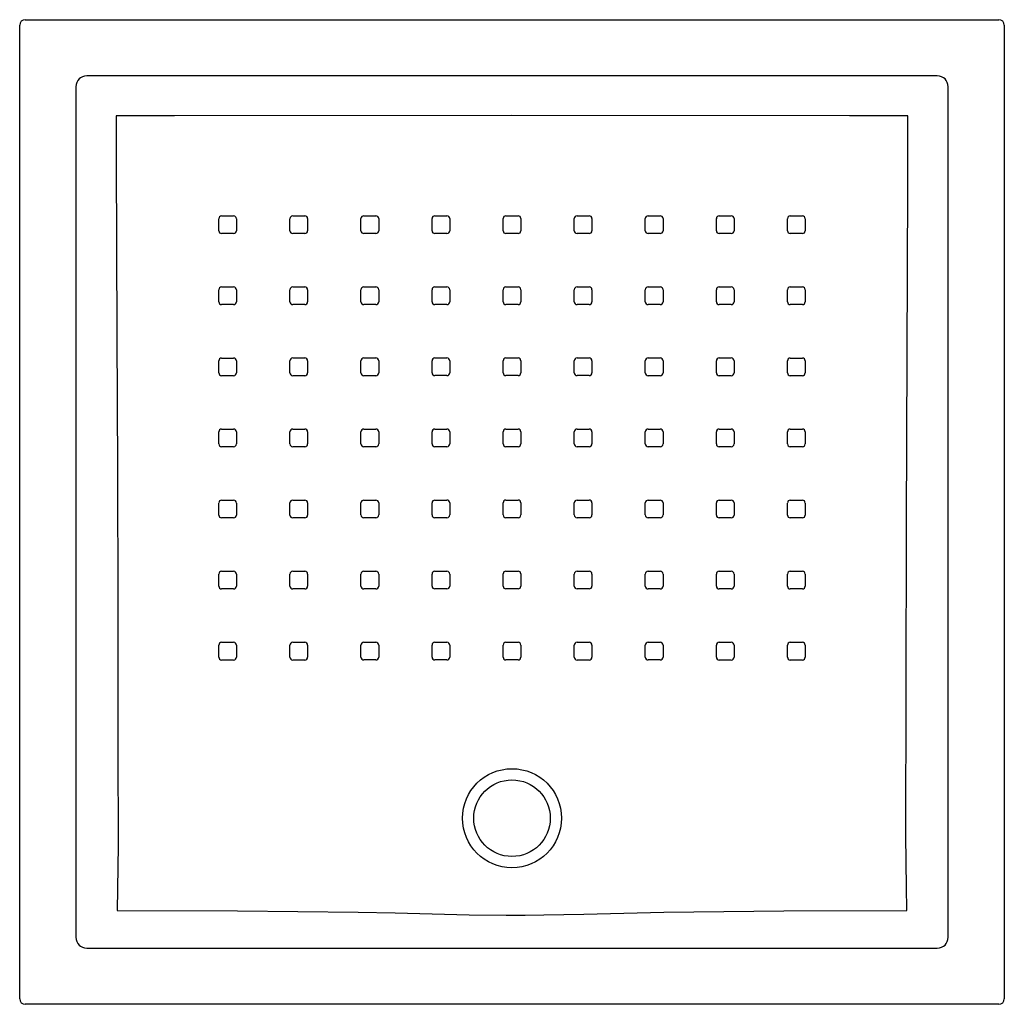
# Model space of a CAD drawing. Header units: millimetres. Extents: x 3958.027 to 3958.927, y 2987.992 to 2988.892.
import ezdxf

# ---------------------------------------------------------------- set-up
doc = ezdxf.new("R2010")
doc.units = ezdxf.units.MM
doc.layers.add('SANINDUSA', color=3, linetype='Continuous')

msp = doc.modelspace()

# ---------------------------------------------------------------- linework, layer by layer
at = {"layer": 'SANINDUSA'}
for p, q in [((3958.03167, 2988.89239), (3958.92198, 2988.89239)), ((3958.02667, 2987.99708), (3958.02667, 2988.88739)), ((3958.92698, 2988.88739), (3958.92698, 2987.99708)), ((3958.86566, 2988.84092), (3958.08798, 2988.84092)), ((3958.07814, 2988.83107), (3958.07814, 2988.05339)), ((3958.87551, 2988.05339), (3958.87551, 2988.83107)), ((3958.08798, 2988.04354), (3958.86566, 2988.04354)), ((3958.92198, 2987.99208), (3958.03167, 2987.99208))]:
    msp.add_line(p, q, dxfattribs=at)
at = {"layer": 'SANINDUSA', "flags": 128}
for points in [[(3958.83883, 2988.80458), (3958.78553, 2988.80457), (3958.47682, 2988.80468), (3958.16811, 2988.80457), (3958.11482, 2988.80458)], [(3958.11482, 2988.80458), (3958.11495, 2988.76458), (3958.11551, 2988.60461), (3958.11598, 2988.48076), (3958.11636, 2988.35692), (3958.1164, 2988.307), (3958.11638, 2988.25708), (3958.11641, 2988.20716), (3958.11659, 2988.15723), (3958.1166, 2988.13734), (3958.11643, 2988.11747), (3958.11611, 2988.09766), (3958.1157, 2988.07797)], [(3958.83794, 2988.07797), (3958.8375, 2988.09968), (3958.83719, 2988.1215), (3958.837, 2988.14731), (3958.83696, 2988.17316), (3958.83701, 2988.19902), (3958.8371, 2988.22489), (3958.83719, 2988.25077), (3958.83723, 2988.27662), (3958.83751, 2988.43187), (3958.83862, 2988.74054), (3958.83883, 2988.80458)], [(3958.20873, 2988.69945), (3958.20873, 2988.70744), (3958.20873, 2988.71044)], [(3958.21132, 2988.71303), (3958.21932, 2988.71303), (3958.22232, 2988.71303)], [(3958.22491, 2988.71044), (3958.22491, 2988.70244), (3958.22491, 2988.69945)], [(3958.27373, 2988.69945), (3958.27373, 2988.70745), (3958.27373, 2988.71044)], [(3958.27632, 2988.71303), (3958.28432, 2988.71303), (3958.28732, 2988.71303)], [(3958.28991, 2988.71045), (3958.28991, 2988.70245), (3958.28991, 2988.69945)], [(3958.33873, 2988.69946), (3958.33873, 2988.70745), (3958.33873, 2988.71045)], [(3958.34132, 2988.71304), (3958.34932, 2988.71304), (3958.35232, 2988.71304)], [(3958.35491, 2988.71045), (3958.35491, 2988.70245), (3958.35491, 2988.69946)], [(3958.40373, 2988.69946), (3958.40373, 2988.70746), (3958.40373, 2988.71045)], [(3958.40632, 2988.71304), (3958.41432, 2988.71304), (3958.41732, 2988.71304)], [(3958.41991, 2988.71046), (3958.41991, 2988.70246), (3958.41991, 2988.69946)], [(3958.46873, 2988.69946), (3958.46873, 2988.70746), (3958.46873, 2988.71046)], [(3958.47132, 2988.71305), (3958.47932, 2988.71305), (3958.48232, 2988.71305)], [(3958.48491, 2988.71046), (3958.48491, 2988.70246), (3958.48491, 2988.69946)], [(3958.53373, 2988.69946), (3958.53373, 2988.70746), (3958.53373, 2988.71045)], [(3958.53632, 2988.71304), (3958.54432, 2988.71304), (3958.54732, 2988.71304)], [(3958.54991, 2988.71046), (3958.54991, 2988.70246), (3958.54991, 2988.69946)], [(3958.59873, 2988.69946), (3958.59873, 2988.70745), (3958.59873, 2988.71045)], [(3958.60132, 2988.71304), (3958.60932, 2988.71304), (3958.61232, 2988.71304)], [(3958.61491, 2988.71045), (3958.61491, 2988.70245), (3958.61491, 2988.69946)], [(3958.66373, 2988.69945), (3958.66373, 2988.70745), (3958.66373, 2988.71045)], [(3958.66632, 2988.71303), (3958.67432, 2988.71303), (3958.67732, 2988.71303)], [(3958.67991, 2988.71045), (3958.67991, 2988.70245), (3958.67991, 2988.69945)], [(3958.72873, 2988.69945), (3958.72873, 2988.70744), (3958.72873, 2988.71044)], [(3958.73132, 2988.71303), (3958.73932, 2988.71303), (3958.74232, 2988.71303)], [(3958.74491, 2988.71044), (3958.74491, 2988.70244), (3958.74491, 2988.69945)], [(3958.22232, 2988.69686), (3958.21432, 2988.69686), (3958.21132, 2988.69686)], [(3958.28732, 2988.69686), (3958.27932, 2988.69686), (3958.27632, 2988.69686)], [(3958.35232, 2988.69687), (3958.34432, 2988.69687), (3958.34132, 2988.69687)], [(3958.41732, 2988.69687), (3958.40932, 2988.69687), (3958.40632, 2988.69687)], [(3958.48232, 2988.69687), (3958.47432, 2988.69687), (3958.47132, 2988.69687)], [(3958.54732, 2988.69687), (3958.53932, 2988.69687), (3958.53632, 2988.69687)], [(3958.61232, 2988.69687), (3958.60432, 2988.69687), (3958.60132, 2988.69687)], [(3958.67732, 2988.69686), (3958.66932, 2988.69686), (3958.66632, 2988.69686)], [(3958.74232, 2988.69686), (3958.73432, 2988.69686), (3958.73132, 2988.69686)], [(3958.21132, 2988.64804), (3958.21932, 2988.64804), (3958.22232, 2988.64804)], [(3958.27632, 2988.64804), (3958.28432, 2988.64804), (3958.28732, 2988.64804)], [(3958.34132, 2988.64805), (3958.34932, 2988.64805), (3958.35232, 2988.64805)], [(3958.40632, 2988.64806), (3958.41432, 2988.64806), (3958.41732, 2988.64806)], [(3958.47132, 2988.64806), (3958.47932, 2988.64806), (3958.48232, 2988.64806)], [(3958.53632, 2988.64806), (3958.54432, 2988.64806), (3958.54732, 2988.64806)], [(3958.60132, 2988.64805), (3958.60932, 2988.64805), (3958.61232, 2988.64805)], [(3958.66632, 2988.64804), (3958.67432, 2988.64804), (3958.67732, 2988.64804)], [(3958.73132, 2988.64805), (3958.73932, 2988.64805), (3958.74232, 2988.64805)], [(3958.20873, 2988.63445), (3958.20873, 2988.64245), (3958.20873, 2988.64545)], [(3958.22491, 2988.64545), (3958.22491, 2988.63745), (3958.22491, 2988.63445)], [(3958.27373, 2988.63446), (3958.27373, 2988.64246), (3958.27373, 2988.64545)], [(3958.28991, 2988.64545), (3958.28991, 2988.63746), (3958.28991, 2988.63446)], [(3958.33873, 2988.63447), (3958.33873, 2988.64247), (3958.33873, 2988.64546)], [(3958.35491, 2988.64546), (3958.35491, 2988.63747), (3958.35491, 2988.63447)], [(3958.40373, 2988.63448), (3958.40373, 2988.64247), (3958.40373, 2988.64547)], [(3958.41991, 2988.64547), (3958.41991, 2988.63747), (3958.41991, 2988.63448)], [(3958.46873, 2988.63448), (3958.46873, 2988.64248), (3958.46873, 2988.64547)], [(3958.48491, 2988.64547), (3958.48491, 2988.63748), (3958.48491, 2988.63448)], [(3958.53373, 2988.63448), (3958.53373, 2988.64247), (3958.53373, 2988.64547)], [(3958.54991, 2988.64547), (3958.54991, 2988.63747), (3958.54991, 2988.63448)], [(3958.59873, 2988.63447), (3958.59873, 2988.64247), (3958.59873, 2988.64546)], [(3958.61491, 2988.64546), (3958.61491, 2988.63747), (3958.61491, 2988.63447)], [(3958.66373, 2988.63446), (3958.66373, 2988.64246), (3958.66373, 2988.64545)], [(3958.67991, 2988.64546), (3958.67991, 2988.63746), (3958.67991, 2988.63446)], [(3958.72873, 2988.63447), (3958.72873, 2988.64247), (3958.72873, 2988.64546)], [(3958.74491, 2988.64546), (3958.74491, 2988.63747), (3958.74491, 2988.63447)], [(3958.22232, 2988.63187), (3958.21432, 2988.63187), (3958.21132, 2988.63187)], [(3958.28732, 2988.63187), (3958.27932, 2988.63187), (3958.27632, 2988.63187)], [(3958.35232, 2988.63188), (3958.34432, 2988.63188), (3958.34132, 2988.63188)], [(3958.41732, 2988.63189), (3958.40932, 2988.63189), (3958.40632, 2988.63189)], [(3958.48232, 2988.63189), (3958.47432, 2988.63189), (3958.47132, 2988.63189)], [(3958.54732, 2988.63189), (3958.53932, 2988.63189), (3958.53632, 2988.63189)], [(3958.61232, 2988.63188), (3958.60432, 2988.63188), (3958.60132, 2988.63188)], [(3958.67732, 2988.63187), (3958.66932, 2988.63187), (3958.66632, 2988.63187)], [(3958.74232, 2988.63188), (3958.73432, 2988.63188), (3958.73132, 2988.63188)], [(3958.20873, 2988.56946), (3958.20873, 2988.57746), (3958.20873, 2988.58045)], [(3958.21132, 2988.58304), (3958.21932, 2988.58304), (3958.22232, 2988.58304)], [(3958.22491, 2988.58045), (3958.22491, 2988.57246), (3958.22491, 2988.56946)], [(3958.27373, 2988.56947), (3958.27373, 2988.57746), (3958.27373, 2988.58046)], [(3958.27632, 2988.58305), (3958.28432, 2988.58305), (3958.28732, 2988.58305)], [(3958.28991, 2988.58046), (3958.28991, 2988.57246), (3958.28991, 2988.56947)], [(3958.33873, 2988.56948), (3958.33873, 2988.57748), (3958.33873, 2988.58047)], [(3958.34132, 2988.58306), (3958.34932, 2988.58306), (3958.35232, 2988.58306)], [(3958.35491, 2988.58047), (3958.35491, 2988.57248), (3958.35491, 2988.56948)], [(3958.40373, 2988.56949), (3958.40373, 2988.57749), (3958.40373, 2988.58049)], [(3958.40632, 2988.58307), (3958.41432, 2988.58307), (3958.41732, 2988.58308)], [(3958.41991, 2988.58049), (3958.41991, 2988.57249), (3958.41991, 2988.56949)], [(3958.46873, 2988.5695), (3958.46873, 2988.57749), (3958.46873, 2988.58049)], [(3958.47132, 2988.58308), (3958.47932, 2988.58308), (3958.48232, 2988.58308)], [(3958.48491, 2988.58049), (3958.48491, 2988.57249), (3958.48491, 2988.5695)], [(3958.53373, 2988.56949), (3958.53373, 2988.57749), (3958.53373, 2988.58049)], [(3958.53632, 2988.58308), (3958.54432, 2988.58308), (3958.54732, 2988.58308)], [(3958.54991, 2988.58049), (3958.54991, 2988.57249), (3958.54991, 2988.56949)], [(3958.59873, 2988.56948), (3958.59873, 2988.57748), (3958.59873, 2988.58047)], [(3958.60132, 2988.58306), (3958.60932, 2988.58306), (3958.61232, 2988.58306)], [(3958.61491, 2988.58048), (3958.61491, 2988.57248), (3958.61491, 2988.56948)], [(3958.66373, 2988.56947), (3958.66373, 2988.57747), (3958.66373, 2988.58046)], [(3958.66632, 2988.58305), (3958.67432, 2988.58305), (3958.67732, 2988.58305)], [(3958.67991, 2988.58046), (3958.67991, 2988.57247), (3958.67991, 2988.56947)], [(3958.72873, 2988.56946), (3958.72873, 2988.57746), (3958.72873, 2988.58045)], [(3958.73132, 2988.58304), (3958.73932, 2988.58304), (3958.74232, 2988.58304)], [(3958.74491, 2988.58046), (3958.74491, 2988.57246), (3958.74491, 2988.56946)], [(3958.22232, 2988.56687), (3958.21432, 2988.56687), (3958.21132, 2988.56687)], [(3958.28732, 2988.56688), (3958.27932, 2988.56688), (3958.27632, 2988.56688)], [(3958.35232, 2988.56689), (3958.34432, 2988.56689), (3958.34132, 2988.56689)], [(3958.41732, 2988.5669), (3958.40932, 2988.5669), (3958.40632, 2988.5669)], [(3958.48232, 2988.56691), (3958.47432, 2988.56691), (3958.47132, 2988.56691)], [(3958.54732, 2988.5669), (3958.53932, 2988.5669), (3958.53632, 2988.5669)], [(3958.61232, 2988.56689), (3958.60432, 2988.56689), (3958.60132, 2988.56689)], [(3958.67732, 2988.56688), (3958.66932, 2988.56688), (3958.66632, 2988.56688)], [(3958.74232, 2988.56687), (3958.73432, 2988.56687), (3958.73132, 2988.56687)], [(3958.20873, 2988.50446), (3958.20873, 2988.51246), (3958.20873, 2988.51546)], [(3958.21132, 2988.51805), (3958.21932, 2988.51805), (3958.22232, 2988.51805)], [(3958.22491, 2988.51546), (3958.22491, 2988.50746), (3958.22491, 2988.50446)], [(3958.27373, 2988.50447), (3958.27373, 2988.51247), (3958.27373, 2988.51547)], [(3958.27632, 2988.51806), (3958.28432, 2988.51806), (3958.28732, 2988.51806)], [(3958.28991, 2988.51547), (3958.28991, 2988.50747), (3958.28991, 2988.50447)], [(3958.33873, 2988.50449), (3958.33873, 2988.51249), (3958.33873, 2988.51548)], [(3958.34132, 2988.51807), (3958.34932, 2988.51807), (3958.35232, 2988.51807)], [(3958.35491, 2988.51548), (3958.35491, 2988.50749), (3958.35491, 2988.50449)], [(3958.40373, 2988.50451), (3958.40373, 2988.5125), (3958.40373, 2988.5155)], [(3958.40632, 2988.51809), (3958.41432, 2988.51809), (3958.41732, 2988.51809)], [(3958.41991, 2988.5155), (3958.41991, 2988.5075), (3958.41991, 2988.50451)], [(3958.46873, 2988.50451), (3958.46873, 2988.51251), (3958.46873, 2988.51551)], [(3958.47132, 2988.5181), (3958.47932, 2988.5181), (3958.48232, 2988.5181)], [(3958.48491, 2988.51551), (3958.48491, 2988.50751), (3958.48491, 2988.50451)], [(3958.53373, 2988.50451), (3958.53373, 2988.5125), (3958.53373, 2988.5155)], [(3958.53632, 2988.51809), (3958.54432, 2988.51809), (3958.54732, 2988.51809)], [(3958.54991, 2988.5155), (3958.54991, 2988.5075), (3958.54991, 2988.50451)], [(3958.59873, 2988.50449), (3958.59873, 2988.51249), (3958.59873, 2988.51548)], [(3958.60132, 2988.51807), (3958.60932, 2988.51807), (3958.61232, 2988.51807)], [(3958.61491, 2988.51548), (3958.61491, 2988.50749), (3958.61491, 2988.50449)], [(3958.66373, 2988.50447), (3958.66373, 2988.51247), (3958.66373, 2988.51547)], [(3958.66632, 2988.51806), (3958.67432, 2988.51806), (3958.67732, 2988.51806)], [(3958.67991, 2988.51547), (3958.67991, 2988.50747), (3958.67991, 2988.50447)], [(3958.72873, 2988.50446), (3958.72873, 2988.51246), (3958.72873, 2988.51546)], [(3958.73132, 2988.51805), (3958.73932, 2988.51805), (3958.74232, 2988.51805)], [(3958.74491, 2988.51546), (3958.74491, 2988.50746), (3958.74491, 2988.50446)], [(3958.22232, 2988.50187), (3958.21432, 2988.50187), (3958.21132, 2988.50187)], [(3958.28732, 2988.50188), (3958.27932, 2988.50188), (3958.27632, 2988.50188)], [(3958.35232, 2988.5019), (3958.34432, 2988.5019), (3958.34132, 2988.5019)], [(3958.41732, 2988.50192), (3958.40932, 2988.50192), (3958.40632, 2988.50192)], [(3958.48232, 2988.50192), (3958.47432, 2988.50192), (3958.47132, 2988.50192)], [(3958.54732, 2988.50192), (3958.53932, 2988.50192), (3958.53632, 2988.50192)], [(3958.61232, 2988.5019), (3958.60432, 2988.5019), (3958.60132, 2988.5019)], [(3958.67732, 2988.50189), (3958.66932, 2988.50188), (3958.66632, 2988.50188)], [(3958.74232, 2988.50188), (3958.73432, 2988.50188), (3958.73132, 2988.50188)], [(3958.20873, 2988.43947), (3958.20873, 2988.44746), (3958.20873, 2988.45046)], [(3958.21132, 2988.45305), (3958.21932, 2988.45305), (3958.22232, 2988.45305)], [(3958.22491, 2988.45046), (3958.22491, 2988.44246), (3958.22491, 2988.43947)], [(3958.27373, 2988.43947), (3958.27373, 2988.44747), (3958.27373, 2988.45047)], [(3958.27632, 2988.45306), (3958.28432, 2988.45306), (3958.28732, 2988.45306)], [(3958.28991, 2988.45047), (3958.28991, 2988.44247), (3958.28991, 2988.43948)], [(3958.33873, 2988.4395), (3958.33873, 2988.44749), (3958.33873, 2988.45049)], [(3958.34133, 2988.45308), (3958.34932, 2988.45308), (3958.35232, 2988.45308)], [(3958.35491, 2988.45049), (3958.35491, 2988.44249), (3958.35491, 2988.4395)], [(3958.40373, 2988.43952), (3958.40373, 2988.44752), (3958.40373, 2988.45051)], [(3958.40632, 2988.4531), (3958.41432, 2988.4531), (3958.41732, 2988.4531)], [(3958.41991, 2988.45051), (3958.41991, 2988.44252), (3958.41991, 2988.43952)], [(3958.46873, 2988.43953), (3958.46873, 2988.44753), (3958.46873, 2988.45052)], [(3958.47132, 2988.45311), (3958.47932, 2988.45311), (3958.48232, 2988.45311)], [(3958.48491, 2988.45052), (3958.48491, 2988.44253), (3958.48491, 2988.43953)], [(3958.53373, 2988.43952), (3958.53373, 2988.44752), (3958.53373, 2988.45051)], [(3958.53632, 2988.4531), (3958.54432, 2988.4531), (3958.54732, 2988.4531)], [(3958.54991, 2988.45052), (3958.54991, 2988.44252), (3958.54991, 2988.43952)], [(3958.59873, 2988.4395), (3958.59873, 2988.4475), (3958.59873, 2988.45049)], [(3958.60132, 2988.45308), (3958.60932, 2988.45308), (3958.61232, 2988.45308)], [(3958.61491, 2988.45049), (3958.61491, 2988.4425), (3958.61491, 2988.4395)], [(3958.66373, 2988.43948), (3958.66373, 2988.44747), (3958.66373, 2988.45047)], [(3958.66632, 2988.45306), (3958.67432, 2988.45306), (3958.67732, 2988.45306)], [(3958.67991, 2988.45047), (3958.67991, 2988.44247), (3958.67991, 2988.43948)], [(3958.72873, 2988.43947), (3958.72873, 2988.44746), (3958.72873, 2988.45046)], [(3958.73132, 2988.45305), (3958.73932, 2988.45305), (3958.74232, 2988.45305)], [(3958.74491, 2988.45046), (3958.74491, 2988.44246), (3958.74491, 2988.43947)], [(3958.22232, 2988.43688), (3958.21432, 2988.43688), (3958.21132, 2988.43688)], [(3958.28732, 2988.43689), (3958.27932, 2988.43689), (3958.27632, 2988.43689)], [(3958.35232, 2988.43691), (3958.34432, 2988.43691), (3958.34132, 2988.43691)], [(3958.41732, 2988.43693), (3958.40932, 2988.43693), (3958.40632, 2988.43693)], [(3958.48232, 2988.43694), (3958.47432, 2988.43694), (3958.47132, 2988.43694)], [(3958.54732, 2988.43693), (3958.53932, 2988.43693), (3958.53632, 2988.43693)], [(3958.61232, 2988.43691), (3958.60432, 2988.43691), (3958.60132, 2988.43691)], [(3958.67732, 2988.43689), (3958.66932, 2988.43689), (3958.66632, 2988.43689)], [(3958.74232, 2988.43688), (3958.73432, 2988.43688), (3958.73132, 2988.43688)], [(3958.21132, 2988.38805), (3958.21932, 2988.38805), (3958.22232, 2988.38805)], [(3958.27632, 2988.38806), (3958.28432, 2988.38806), (3958.28732, 2988.38806)], [(3958.34132, 2988.38809), (3958.34932, 2988.38809), (3958.35232, 2988.38809)], [(3958.40632, 2988.38812), (3958.41432, 2988.38812), (3958.41732, 2988.38812)], [(3958.47132, 2988.38813), (3958.47932, 2988.38813), (3958.48232, 2988.38813)], [(3958.53632, 2988.38812), (3958.54432, 2988.38812), (3958.54732, 2988.38812)], [(3958.60132, 2988.38809), (3958.60932, 2988.38809), (3958.61232, 2988.38809)], [(3958.66632, 2988.38806), (3958.67432, 2988.38806), (3958.67732, 2988.38806)], [(3958.73132, 2988.38805), (3958.73932, 2988.38805), (3958.74232, 2988.38805)], [(3958.20873, 2988.37447), (3958.20873, 2988.38247), (3958.20873, 2988.38546)], [(3958.22491, 2988.38546), (3958.22491, 2988.37747), (3958.22491, 2988.37447)], [(3958.27373, 2988.37448), (3958.27373, 2988.38248), (3958.27373, 2988.38547)], [(3958.28991, 2988.38547), (3958.28991, 2988.37748), (3958.28991, 2988.37448)], [(3958.33873, 2988.3745), (3958.33873, 2988.3825), (3958.33873, 2988.3855)], [(3958.35491, 2988.3855), (3958.35491, 2988.3775), (3958.35491, 2988.3745)], [(3958.40373, 2988.37453), (3958.40373, 2988.38253), (3958.40373, 2988.38553)], [(3958.41991, 2988.38553), (3958.41991, 2988.37753), (3958.41991, 2988.37453)], [(3958.46873, 2988.37455), (3958.46873, 2988.38254), (3958.46873, 2988.38554)], [(3958.48491, 2988.38554), (3958.48491, 2988.37754), (3958.48491, 2988.37455)], [(3958.53373, 2988.37453), (3958.53373, 2988.38253), (3958.53373, 2988.38553)], [(3958.54991, 2988.38553), (3958.54991, 2988.37753), (3958.54991, 2988.37453)], [(3958.59873, 2988.3745), (3958.59873, 2988.3825), (3958.59873, 2988.3855)], [(3958.61491, 2988.3855), (3958.61491, 2988.3775), (3958.61491, 2988.37451)], [(3958.66373, 2988.37448), (3958.66373, 2988.38248), (3958.66373, 2988.38547)], [(3958.67991, 2988.38548), (3958.67991, 2988.37748), (3958.67991, 2988.37448)], [(3958.72873, 2988.37447), (3958.72873, 2988.38247), (3958.72873, 2988.38547)], [(3958.74491, 2988.38547), (3958.74491, 2988.37747), (3958.74491, 2988.37447)], [(3958.22232, 2988.37188), (3958.21432, 2988.37188), (3958.21132, 2988.37188)], [(3958.28732, 2988.37189), (3958.27932, 2988.37189), (3958.27632, 2988.37189)], [(3958.35232, 2988.37191), (3958.34432, 2988.37191), (3958.34132, 2988.37191)], [(3958.41732, 2988.37194), (3958.40932, 2988.37194), (3958.40632, 2988.37194)], [(3958.48232, 2988.37196), (3958.47432, 2988.37196), (3958.47132, 2988.37196)], [(3958.54732, 2988.37195), (3958.53932, 2988.37195), (3958.53632, 2988.37195)], [(3958.61232, 2988.37192), (3958.60432, 2988.37192), (3958.60132, 2988.37192)], [(3958.67732, 2988.37189), (3958.66932, 2988.37189), (3958.66632, 2988.37189)], [(3958.74232, 2988.37188), (3958.73432, 2988.37188), (3958.73132, 2988.37188)], [(3958.21132, 2988.32307), (3958.21932, 2988.32307), (3958.22232, 2988.32307)], [(3958.27632, 2988.32307), (3958.28432, 2988.32307), (3958.28732, 2988.32307)], [(3958.34132, 2988.3231), (3958.34932, 2988.3231), (3958.35232, 2988.3231)], [(3958.40632, 2988.32313), (3958.41432, 2988.32313), (3958.41732, 2988.32313)], [(3958.47132, 2988.32315), (3958.47932, 2988.32315), (3958.48232, 2988.32315)], [(3958.53632, 2988.32307), (3958.54432, 2988.32307), (3958.54732, 2988.32307)], [(3958.60132, 2988.3231), (3958.60932, 2988.3231), (3958.61232, 2988.3231)], [(3958.66632, 2988.32307), (3958.67432, 2988.32307), (3958.67732, 2988.32307)], [(3958.73132, 2988.32307), (3958.73932, 2988.32307), (3958.74232, 2988.32307)], [(3958.20873, 2988.30948), (3958.20873, 2988.31748), (3958.20873, 2988.32048)], [(3958.22491, 2988.32048), (3958.22491, 2988.31248), (3958.22491, 2988.30948)], [(3958.27373, 2988.30949), (3958.27373, 2988.31749), (3958.27373, 2988.32048)], [(3958.28991, 2988.32048), (3958.28991, 2988.31249), (3958.28991, 2988.30949)], [(3958.33873, 2988.30951), (3958.33873, 2988.31751), (3958.33873, 2988.32051)], [(3958.35491, 2988.32051), (3958.35491, 2988.31251), (3958.35491, 2988.30951)], [(3958.40373, 2988.30955), (3958.40373, 2988.31754), (3958.40373, 2988.32054)], [(3958.41991, 2988.32054), (3958.41991, 2988.31254), (3958.41991, 2988.30955)], [(3958.46873, 2988.30956), (3958.46873, 2988.31756), (3958.46873, 2988.32056)], [(3958.48491, 2988.32056), (3958.48491, 2988.31256), (3958.48491, 2988.30956)], [(3958.53373, 2988.30948), (3958.53373, 2988.31748), (3958.53373, 2988.32048)], [(3958.54991, 2988.32048), (3958.54991, 2988.31248), (3958.54991, 2988.30948)], [(3958.59873, 2988.30952), (3958.59873, 2988.31751), (3958.59873, 2988.32051)], [(3958.61491, 2988.32051), (3958.61491, 2988.31251), (3958.61491, 2988.30952)], [(3958.66373, 2988.30949), (3958.66373, 2988.31749), (3958.66373, 2988.32048)], [(3958.67991, 2988.32049), (3958.67991, 2988.31249), (3958.67991, 2988.30949)], [(3958.72873, 2988.30948), (3958.72873, 2988.31748), (3958.72873, 2988.32048)], [(3958.74491, 2988.32048), (3958.74491, 2988.31248), (3958.74491, 2988.30948)], [(3958.22232, 2988.3069), (3958.21432, 2988.30689), (3958.21132, 2988.30689)], [(3958.28732, 2988.3069), (3958.27932, 2988.3069), (3958.27632, 2988.3069)], [(3958.35232, 2988.30692), (3958.34432, 2988.30692), (3958.34132, 2988.30692)], [(3958.41732, 2988.30696), (3958.40932, 2988.30696), (3958.40632, 2988.30696)], [(3958.48232, 2988.30698), (3958.47432, 2988.30698), (3958.47132, 2988.30698)], [(3958.54732, 2988.3069), (3958.53932, 2988.30689), (3958.53632, 2988.30689)], [(3958.61232, 2988.30693), (3958.60432, 2988.30693), (3958.60132, 2988.30693)], [(3958.67732, 2988.3069), (3958.66932, 2988.3069), (3958.66632, 2988.3069)], [(3958.74232, 2988.3069), (3958.73432, 2988.30689), (3958.73132, 2988.30689)], [(3958.1157, 2988.07797), (3958.22586, 2988.0774), (3958.33602, 2988.07632), (3958.36987, 2988.07565), (3958.40372, 2988.07475), (3958.43756, 2988.07395), (3958.47142, 2988.07357), (3958.48873, 2988.07359), (3958.50603, 2988.07379), (3958.54256, 2988.07462), (3958.57909, 2988.07551), (3958.61562, 2988.07622), (3958.72538, 2988.07741), (3958.83794, 2988.07797)]]:
    msp.add_lwpolyline(points, dxfattribs=at)
at = {"layer": 'SANINDUSA'}
for radius in [0.0453, 0.035]:
    msp.add_circle((3958.47682, 2988.16223), radius, dxfattribs=at)
for centre, radius, start, end in [((3958.03167, 2988.88738), 0.005, 90.02107, 179.97893), ((3958.92198, 2988.88738), 0.005, 0.02112, 89.97867), ((3958.21132, 2988.71044), 0.00259, 89.99322, 179.98964), ((3958.22232, 2988.71044), 0.00259, 0, 90.01577), ((3958.27632, 2988.71044), 0.00259, 89.99322, 179.98964), ((3958.28732, 2988.71045), 0.00259, 0, 90.01577), ((3958.34132, 2988.71045), 0.00259, 89.99322, 179.98964), ((3958.35232, 2988.71045), 0.00259, 0, 90.01577), ((3958.40632, 2988.71045), 0.00259, 89.99322, 179.98964), ((3958.41732, 2988.71045), 0.00259, 0, 90.01577), ((3958.47132, 2988.71046), 0.00259, 89.99322, 179.98964), ((3958.48232, 2988.71046), 0.00259, 0, 90.01577), ((3958.53632, 2988.71045), 0.00259, 89.99322, 179.98964), ((3958.54732, 2988.71046), 0.00259, 0, 90.01577), ((3958.60132, 2988.71045), 0.00259, 89.99322, 179.98964), ((3958.61232, 2988.71045), 0.00259, 0, 90.01577), ((3958.66632, 2988.71044), 0.00259, 89.99322, 179.98964), ((3958.67732, 2988.71045), 0.00259, 0, 90.01577), ((3958.73132, 2988.71044), 0.00259, 89.99322, 179.98964), ((3958.74232, 2988.71044), 0.00259, 0, 90.01577), ((3958.21132, 2988.69945), 0.00259, 180.00929, 270.01445), ((3958.22232, 2988.69945), 0.00259, 269.99269, 359.9849), ((3958.27632, 2988.69945), 0.00259, 180.00929, 270.01445), ((3958.28732, 2988.69945), 0.00259, 269.99269, 359.9849), ((3958.34132, 2988.69946), 0.00259, 180.00929, 270.01445), ((3958.35232, 2988.69946), 0.00259, 269.99269, 359.9849), ((3958.40632, 2988.69946), 0.00259, 180.00929, 270.01445), ((3958.41732, 2988.69946), 0.00259, 269.99269, 359.9849), ((3958.47132, 2988.69946), 0.00259, 180.00929, 270.01445), ((3958.48232, 2988.69946), 0.00259, 269.99269, 359.9849), ((3958.53632, 2988.69946), 0.00259, 180.00929, 270.01445), ((3958.54732, 2988.69946), 0.00259, 269.99269, 359.9849), ((3958.60132, 2988.69946), 0.00259, 180.00929, 270.01445), ((3958.61232, 2988.69946), 0.00259, 269.99269, 359.9849), ((3958.66632, 2988.69945), 0.00259, 180.00929, 270.01445), ((3958.67732, 2988.69945), 0.00259, 269.99269, 359.9849), ((3958.73132, 2988.69945), 0.00259, 180.00929, 270.01445), ((3958.74232, 2988.69945), 0.00259, 269.99269, 359.9849), ((3958.21132, 2988.64545), 0.00259, 89.99322, 179.98964), ((3958.22232, 2988.64545), 0.00259, 0, 90.01577), ((3958.27632, 2988.64545), 0.00259, 89.99322, 179.98964), ((3958.28732, 2988.64545), 0.00259, 0, 90.01577), ((3958.34132, 2988.64546), 0.00259, 89.99322, 179.98964), ((3958.35232, 2988.64546), 0.00259, 0, 90.01577), ((3958.40632, 2988.64547), 0.00259, 89.99322, 179.98964), ((3958.41732, 2988.64547), 0.00259, 0, 90.01577), ((3958.47132, 2988.64547), 0.00259, 89.99322, 179.98964), ((3958.48232, 2988.64547), 0.00259, 0, 90.01577), ((3958.53632, 2988.64547), 0.00259, 89.99322, 179.98964), ((3958.54732, 2988.64547), 0.00259, 0, 90.01577), ((3958.60132, 2988.64546), 0.00259, 89.99322, 179.98964), ((3958.61232, 2988.64546), 0.00259, 0, 90.01577), ((3958.66632, 2988.64545), 0.00259, 89.99322, 179.98964), ((3958.67732, 2988.64546), 0.00259, 0, 90.01577), ((3958.73132, 2988.64546), 0.00259, 89.99322, 179.98964), ((3958.74232, 2988.64546), 0.00259, 0, 90.01577), ((3958.21132, 2988.63445), 0.00259, 180.00929, 270.01445), ((3958.22232, 2988.63446), 0.00259, 269.99269, 359.9849), ((3958.27632, 2988.63446), 0.00259, 180.00929, 270.01445), ((3958.28732, 2988.63446), 0.00259, 269.99269, 359.9849), ((3958.34132, 2988.63447), 0.00259, 180.00929, 270.01445), ((3958.35232, 2988.63447), 0.00259, 269.99269, 359.9849), ((3958.40632, 2988.63448), 0.00259, 180.00929, 270.01445), ((3958.41732, 2988.63448), 0.00259, 269.99269, 359.9849), ((3958.47132, 2988.63448), 0.00259, 180.00929, 270.01445), ((3958.48232, 2988.63448), 0.00259, 269.99269, 359.9849), ((3958.53632, 2988.63448), 0.00259, 180.00929, 270.01445), ((3958.54732, 2988.63448), 0.00259, 269.99269, 359.9849), ((3958.60132, 2988.63447), 0.00259, 180.00929, 270.01445), ((3958.61232, 2988.63447), 0.00259, 269.99269, 359.9849), ((3958.66632, 2988.63446), 0.00259, 180.00929, 270.01445), ((3958.67732, 2988.63446), 0.00259, 269.99269, 359.9849), ((3958.73132, 2988.63447), 0.00259, 180.00929, 270.01445), ((3958.74232, 2988.63447), 0.00259, 269.99269, 359.9849), ((3958.21132, 2988.58045), 0.00259, 89.99322, 179.98964), ((3958.22232, 2988.58045), 0.00259, 0, 90.01577), ((3958.27632, 2988.58046), 0.00259, 89.99322, 179.98964), ((3958.28732, 2988.58046), 0.00259, 0, 90.01577), ((3958.34132, 2988.58047), 0.00259, 89.99322, 179.98964), ((3958.35232, 2988.58047), 0.00259, 0, 90.01577), ((3958.40632, 2988.58048), 0.00259, 89.99322, 179.98964), ((3958.41732, 2988.58049), 0.00259, 0, 90.01577), ((3958.47132, 2988.58049), 0.00259, 89.99322, 179.98964), ((3958.48232, 2988.58049), 0.00259, 0, 90.01577), ((3958.53632, 2988.58049), 0.00259, 89.99322, 179.98964), ((3958.54732, 2988.58049), 0.00259, 0, 90.01577), ((3958.60132, 2988.58047), 0.00259, 89.99322, 179.98964), ((3958.61232, 2988.58047), 0.00259, 0, 90.01577), ((3958.66632, 2988.58046), 0.00259, 89.99322, 179.98964), ((3958.67732, 2988.58046), 0.00259, 0, 90.01577), ((3958.73132, 2988.58045), 0.00259, 89.99322, 179.98964), ((3958.74232, 2988.58045), 0.00259, 0, 90.01577), ((3958.21132, 2988.56946), 0.00259, 180.00929, 270.01445), ((3958.22232, 2988.56946), 0.00259, 269.99269, 359.9849), ((3958.27632, 2988.56947), 0.00259, 180.00929, 270.01445), ((3958.28732, 2988.56947), 0.00259, 269.99269, 359.9849), ((3958.34132, 2988.56948), 0.00259, 180.00929, 270.01445), ((3958.35232, 2988.56948), 0.00259, 269.99269, 359.9849), ((3958.40632, 2988.56949), 0.00259, 180.00929, 270.01445), ((3958.41732, 2988.56949), 0.00259, 269.99269, 359.9849), ((3958.47132, 2988.5695), 0.00259, 180.00929, 270.01445), ((3958.48232, 2988.5695), 0.00259, 269.99269, 359.9849), ((3958.53632, 2988.56949), 0.00259, 180.00929, 270.01445), ((3958.54732, 2988.56949), 0.00259, 269.99269, 359.9849), ((3958.60132, 2988.56948), 0.00259, 180.00929, 270.01445), ((3958.61232, 2988.56948), 0.00259, 269.99269, 359.9849), ((3958.66632, 2988.56947), 0.00259, 180.00929, 270.01445), ((3958.67732, 2988.56947), 0.00259, 269.99269, 359.9849), ((3958.73132, 2988.56946), 0.00259, 180.00929, 270.01445), ((3958.74232, 2988.56946), 0.00259, 269.99269, 359.9849), ((3958.21132, 2988.51546), 0.00259, 89.99322, 179.98964), ((3958.22232, 2988.51546), 0.00259, 0, 90.01577), ((3958.27632, 2988.51547), 0.00259, 89.99322, 179.98964), ((3958.28732, 2988.51547), 0.00259, 0, 90.01577), ((3958.34132, 2988.51548), 0.00259, 89.99322, 179.98964), ((3958.35232, 2988.51548), 0.00259, 0, 90.01577), ((3958.40632, 2988.5155), 0.00259, 89.99322, 179.98964), ((3958.41732, 2988.5155), 0.00259, 0, 90.01577), ((3958.47132, 2988.51551), 0.00259, 89.99322, 179.98964), ((3958.48232, 2988.51551), 0.00259, 0, 90.01577), ((3958.53632, 2988.5155), 0.00259, 89.99322, 179.98964), ((3958.54732, 2988.5155), 0.00259, 0, 90.01577), ((3958.60132, 2988.51548), 0.00259, 89.99322, 179.98964), ((3958.61232, 2988.51548), 0.00259, 0, 90.01577), ((3958.66632, 2988.51547), 0.00259, 89.99322, 179.98964), ((3958.67732, 2988.51547), 0.00259, 0, 90.01577), ((3958.73132, 2988.51546), 0.00259, 89.99322, 179.98964), ((3958.74232, 2988.51546), 0.00259, 0, 90.01577), ((3958.21132, 2988.50446), 0.00259, 180.00929, 270.01445), ((3958.22232, 2988.50446), 0.00259, 269.99269, 359.9849), ((3958.27632, 2988.50447), 0.00259, 180.00929, 270.01445), ((3958.28732, 2988.50447), 0.00259, 269.99269, 359.9849), ((3958.34132, 2988.50449), 0.00259, 180.00929, 270.01445), ((3958.35232, 2988.50449), 0.00259, 269.99269, 359.9849), ((3958.40632, 2988.50451), 0.00259, 180.00929, 270.01445), ((3958.41732, 2988.50451), 0.00259, 269.99269, 359.9849), ((3958.47132, 2988.50451), 0.00259, 180.00929, 270.01445), ((3958.48232, 2988.50451), 0.00259, 269.99269, 359.9849), ((3958.53632, 2988.50451), 0.00259, 180.00929, 270.01445), ((3958.54732, 2988.50451), 0.00259, 269.99269, 359.9849), ((3958.60132, 2988.50449), 0.00259, 180.00929, 270.01445), ((3958.61232, 2988.50449), 0.00259, 269.99269, 359.9849), ((3958.66632, 2988.50447), 0.00259, 180.00929, 270.01445), ((3958.67732, 2988.50447), 0.00259, 269.99269, 359.9849), ((3958.73132, 2988.50446), 0.00259, 180.00929, 270.01445), ((3958.74232, 2988.50447), 0.00259, 269.99269, 359.9849), ((3958.21132, 2988.45046), 0.00259, 89.99322, 179.98964), ((3958.22232, 2988.45046), 0.00259, 0, 90.01577), ((3958.27632, 2988.45047), 0.00259, 89.99322, 179.98964), ((3958.28732, 2988.45047), 0.00259, 0, 90.01577), ((3958.34132, 2988.45049), 0.00259, 89.99322, 179.98964), ((3958.35232, 2988.45049), 0.00259, 0, 90.01577), ((3958.40632, 2988.45051), 0.00259, 89.99322, 179.98964), ((3958.41732, 2988.45051), 0.00259, 0, 90.01577), ((3958.47132, 2988.45052), 0.00259, 89.99322, 179.98964), ((3958.48232, 2988.45052), 0.00259, 0, 90.01577), ((3958.53632, 2988.45051), 0.00259, 89.99322, 179.98964), ((3958.54732, 2988.45051), 0.00259, 0, 90.01577), ((3958.60132, 2988.45049), 0.00259, 89.99322, 179.98964), ((3958.61232, 2988.45049), 0.00259, 0, 90.01577), ((3958.66632, 2988.45047), 0.00259, 89.99322, 179.98964), ((3958.67732, 2988.45047), 0.00259, 0, 90.01577), ((3958.73132, 2988.45046), 0.00259, 89.99322, 179.98964), ((3958.74232, 2988.45046), 0.00259, 0, 90.01577), ((3958.21132, 2988.43947), 0.00259, 180.00929, 270.01445), ((3958.22232, 2988.43947), 0.00259, 269.99269, 359.9849), ((3958.27632, 2988.43948), 0.00259, 180.00929, 270.01445), ((3958.28732, 2988.43948), 0.00259, 269.99269, 359.9849), ((3958.34132, 2988.4395), 0.00259, 180.00929, 270.01445), ((3958.35232, 2988.4395), 0.00259, 269.99269, 359.9849), ((3958.40632, 2988.43952), 0.00259, 180.00929, 270.01445), ((3958.41732, 2988.43952), 0.00259, 269.99269, 359.9849), ((3958.47132, 2988.43953), 0.00259, 180.00929, 270.01445), ((3958.48232, 2988.43953), 0.00259, 269.99269, 359.9849), ((3958.53632, 2988.43952), 0.00259, 180.00929, 270.01445), ((3958.54732, 2988.43952), 0.00259, 269.99269, 359.9849), ((3958.60132, 2988.4395), 0.00259, 180.00929, 270.01445), ((3958.61232, 2988.4395), 0.00259, 269.99269, 359.9849), ((3958.66632, 2988.43948), 0.00259, 180.00929, 270.01445), ((3958.67732, 2988.43948), 0.00259, 269.99269, 359.9849), ((3958.73132, 2988.43947), 0.00259, 180.00929, 270.01445), ((3958.74232, 2988.43947), 0.00259, 269.99269, 359.9849), ((3958.21132, 2988.38546), 0.00259, 89.99322, 179.98964), ((3958.22232, 2988.38546), 0.00259, 0, 90.01577), ((3958.27632, 2988.38547), 0.00259, 89.99322, 179.98964), ((3958.28732, 2988.38547), 0.00259, 0, 90.01577), ((3958.34132, 2988.3855), 0.00259, 89.99322, 179.98964), ((3958.35232, 2988.3855), 0.00259, 0, 90.01577), ((3958.40632, 2988.38553), 0.00259, 89.99322, 179.98964), ((3958.41732, 2988.38553), 0.00259, 0, 90.01577), ((3958.47132, 2988.38554), 0.00259, 89.99322, 179.98964), ((3958.48232, 2988.38554), 0.00259, 0, 90.01577), ((3958.53632, 2988.38553), 0.00259, 89.99322, 179.98964), ((3958.54732, 2988.38553), 0.00259, 0, 90.01577), ((3958.60132, 2988.3855), 0.00259, 89.99322, 179.98964), ((3958.61232, 2988.3855), 0.00259, 0, 90.01577), ((3958.66632, 2988.38547), 0.00259, 89.99322, 179.98964), ((3958.67732, 2988.38548), 0.00259, 0, 90.01577), ((3958.73132, 2988.38546), 0.00259, 89.99322, 179.98964), ((3958.74232, 2988.38547), 0.00259, 0, 90.01577), ((3958.21132, 2988.37447), 0.00259, 180.00929, 270.01445), ((3958.22232, 2988.37447), 0.00259, 269.99269, 359.9849), ((3958.27632, 2988.37448), 0.00259, 180.00929, 270.01445), ((3958.28732, 2988.37448), 0.00259, 269.99269, 359.9849), ((3958.34132, 2988.3745), 0.00259, 180.00929, 270.01445), ((3958.35232, 2988.3745), 0.00259, 269.99269, 359.9849), ((3958.40632, 2988.37453), 0.00259, 180.00929, 270.01445), ((3958.41732, 2988.37453), 0.00259, 269.99269, 359.9849), ((3958.47132, 2988.37455), 0.00259, 180.00929, 270.01445), ((3958.48232, 2988.37455), 0.00259, 269.99269, 359.9849), ((3958.53632, 2988.37453), 0.00259, 180.00929, 270.01445), ((3958.54732, 2988.37454), 0.00259, 269.99269, 359.9849), ((3958.60132, 2988.37451), 0.00259, 180.00929, 270.01445), ((3958.61232, 2988.37451), 0.00259, 269.99269, 359.9849), ((3958.66632, 2988.37448), 0.00259, 180.00929, 270.01445), ((3958.67732, 2988.37448), 0.00259, 269.99269, 359.9849), ((3958.73132, 2988.37447), 0.00259, 180.00929, 270.01445), ((3958.74232, 2988.37447), 0.00259, 269.99269, 359.9849), ((3958.21132, 2988.32048), 0.00259, 89.99322, 179.98964), ((3958.22232, 2988.32048), 0.00259, 0, 90.01577), ((3958.27632, 2988.32048), 0.00259, 89.99322, 179.98964), ((3958.28732, 2988.32048), 0.00259, 0, 90.01577), ((3958.34132, 2988.32051), 0.00259, 89.99322, 179.98964), ((3958.35232, 2988.32051), 0.00259, 0, 90.01577), ((3958.40632, 2988.32054), 0.00259, 89.99322, 179.98964), ((3958.41732, 2988.32054), 0.00259, 0, 90.01577), ((3958.47132, 2988.32056), 0.00259, 89.99322, 179.98964), ((3958.48232, 2988.32056), 0.00259, 0, 90.01577), ((3958.53632, 2988.32048), 0.00259, 89.99322, 179.98964), ((3958.54732, 2988.32048), 0.00259, 0, 90.01577), ((3958.60132, 2988.32051), 0.00259, 89.99322, 179.98964), ((3958.61232, 2988.32051), 0.00259, 0, 90.01577), ((3958.66632, 2988.32048), 0.00259, 89.99322, 179.98964), ((3958.67732, 2988.32049), 0.00259, 0, 90.01577), ((3958.73132, 2988.32048), 0.00259, 89.99322, 179.98964), ((3958.74232, 2988.32048), 0.00259, 0, 90.01577), ((3958.21132, 2988.30948), 0.00259, 180.00929, 270.01445), ((3958.22232, 2988.30948), 0.00259, 269.99269, 359.9849), ((3958.27632, 2988.30949), 0.00259, 180.00929, 270.01445), ((3958.28732, 2988.30949), 0.00259, 269.99269, 359.9849), ((3958.34132, 2988.30951), 0.00259, 180.00929, 270.01445), ((3958.35232, 2988.30951), 0.00259, 269.99269, 359.9849), ((3958.40632, 2988.30955), 0.00259, 180.00929, 270.01445), ((3958.41732, 2988.30955), 0.00259, 269.99269, 359.9849), ((3958.47132, 2988.30956), 0.00259, 180.00929, 270.01445), ((3958.48232, 2988.30957), 0.00259, 269.99269, 359.9849), ((3958.53632, 2988.30948), 0.00259, 180.00929, 270.01445), ((3958.54732, 2988.30948), 0.00259, 269.99269, 359.9849), ((3958.60132, 2988.30952), 0.00259, 180.00929, 270.01445), ((3958.61232, 2988.30952), 0.00259, 269.99269, 359.9849), ((3958.66632, 2988.30949), 0.00259, 180.00929, 270.01445), ((3958.67732, 2988.30949), 0.00259, 269.99269, 359.9849), ((3958.73132, 2988.30948), 0.00259, 180.00929, 270.01445), ((3958.74232, 2988.30948), 0.00259, 269.99269, 359.9849), ((3958.03167, 2987.99708), 0.005, 180.02133, 269.97888), ((3958.92198, 2987.99708), 0.005, 270.02138, 359.97862)]:
    msp.add_arc(centre, radius, start, end, dxfattribs=at)
for centre, major_axis, start_param, end_param in [((3958.08857, 2988.83049), (0.00767, -0.00767), 2.371274, 3.911912), ((3958.86508, 2988.83049), (0.00767, 0.00767), 5.512866, 7.053504), ((3958.08857, 2988.05397), (0.00767, 0.00767), 2.371274, 3.911912), ((3958.86508, 2988.05397), (-0.00767, 0.00767), 2.371274, 3.911912)]:
    msp.add_ellipse(centre, major_axis=major_axis, ratio=0.921724, start_param=start_param, end_param=end_param, dxfattribs=at)

doc.saveas('drawing.dxf')
